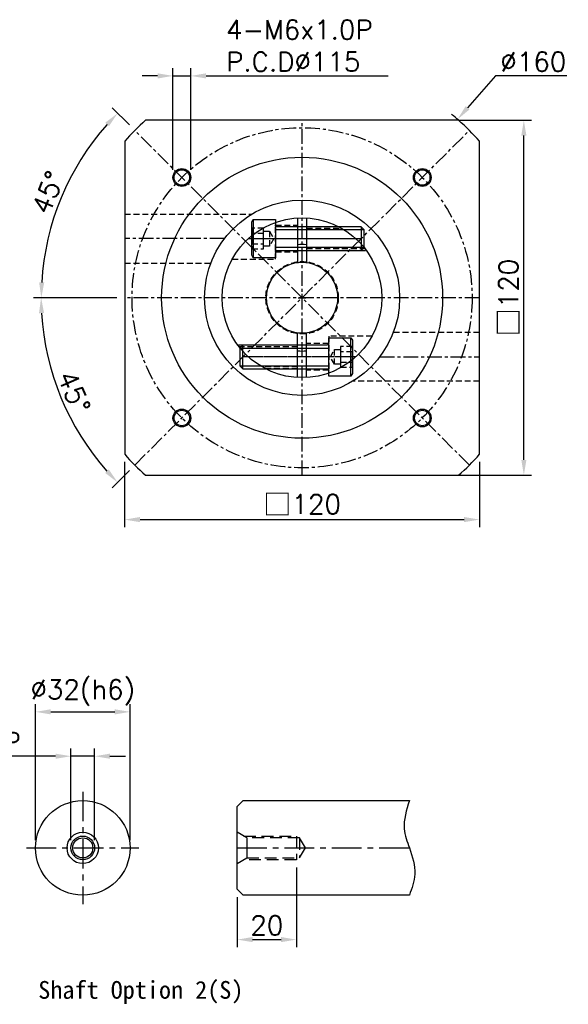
# Model space of a CAD drawing. Header units: millimetres. Extents: x -222 to 775, y -19 to 533.
# Tile 2 of 2: x 272 to 457, y 182 to 515. Entities that reach past the tile are written whole.
import ezdxf

# ---------------------------------------------------------------- set-up
doc = ezdxf.new("R2010")
doc.units = ezdxf.units.MM
doc.header["$LTSCALE"] = 4
doc.linetypes.add('CENTER', pattern=[2, 1.25, -0.25, 0.25, -0.25])
doc.linetypes.add('DASHED', pattern=[0.75, 0.5, -0.25])
for name, color, linetype in [('MF120H-511', 7, 'Continuous'), ('MF120X1-012', 7, 'Continuous'), ('圖框', 7, 'Continuous')]:
    doc.layers.add(name, color=color, linetype=linetype)
doc.styles.get("Standard").update_dxf_attribs({"font": 'romans.shx'})
doc.dimstyles.new('R', dxfattribs={"dimscale": 2.6, "dimtxt": 2.5, "dimasz": 2, "dimexe": 1, "dimexo": 1, "dimgap": 0.6, "dimtad": 1, "dimtoh": 1, "dimdec": 4, "dimdsep": 46, "dimtxsty": 'Standard', "dimcen": 0.5, "dimdle": 1, "dimclrt": 7, "dimadec": 4, "dimazin": 2, "dimtfac": 1, "dimtdec": 4, "dimtofl": 0, "dimtmove": 0, "dimatfit": 3, "dimfxl": 0, "dimtolj": 1, "dimarcsym": 0})
doc.dimstyles.get("Standard").update_dxf_attribs({"dimscale": 2.6, "dimtxt": 2.5, "dimasz": 2, "dimexe": 1, "dimexo": 1, "dimgap": 0.6, "dimtad": 1, "dimdec": 4, "dimdsep": 46, "dimtxsty": 'Standard', "dimcen": 0.5, "dimdle": 1, "dimclrt": 7, "dimadec": 4, "dimazin": 2, "dimtfac": 1, "dimtdec": 4, "dimtofl": 0, "dimtmove": 0, "dimatfit": 3, "dimfxl": 0, "dimtolj": 1, "dimarcsym": 0})

# ---------------------------------------------------------------- blocks, each defined once
blk = doc.blocks.new('六角承窩頭螺栓M8X30L')
at = {"color": 0}
for p, q in [((-7.5, 6.5), (-7.5, -6.5)), ((29, 4), (29, -4)), ((30, 3), (0, 3)), ((30, -3), (0, -3))]:
    blk.add_line(p, q, dxfattribs=at)
at = {"color": 0, "linetype": 'CENTER'}
blk.add_line((-8, 0), (30, 0), dxfattribs=at)
at = {"color": 0}
blk.add_lwpolyline([(-7.5, -6.5), (-8, -5.63), (-8, 5.63), (-7.5, 6.5), (0, 6.5), (0, -6.5)], close=True, dxfattribs=at)
at = {"color": 0, "linetype": 'DASHED'}
for points in [[(-8, 3.5), (-8, -3.5), (-4, -3.5), (-4, 3.5)], [(-8, 1.75), (-8, -1.75), (-4, -1.75), (-4, 1.75)], [(-4, -2.5), (-4, 2.5), (-2, 2.5), (-2, -2.5)]]:
    blk.add_lwpolyline(points, close=True, dxfattribs=at)
at = {"color": 0}
blk.add_lwpolyline([(0, -4.6, -0.414214), (0.6, -4), (29, -4), (30, -3), (30, 3), (29, 4), (0.6, 4, -0.414214), (0, 4.6)], format="xyb", dxfattribs=at)
at = {"color": 0, "linetype": 'DASHED'}
blk.add_lwpolyline([(-2, 2.5), (-0.56, 0), (-2, -2.5)], dxfattribs=at)
blk = doc.blocks.new('ertergtetg')
at = {"color": 0, "linetype": 'DASHED'}
for p, q in [((1491.31, 147.3), (1498.81, 147.3)), ((1501.81, 146.8), (1512.68, 146.8)), ((1501.81, 146.2), (1513.78, 146.2)), ((1491.31, 138.3), (1498.81, 138.3)), ((1501.81, 139.4), (1521.61, 139.4)), ((1501.81, 138.8), (1522.06, 138.8)), ((1498.81, 106.8), (1478.56, 106.8)), ((1509.31, 107.3), (1501.81, 107.3)), ((1498.81, 106.2), (1479.02, 106.2)), ((1498.81, 99.4), (1486.84, 99.4)), ((1498.81, 98.8), (1487.94, 98.8)), ((1509.31, 98.3), (1501.81, 98.3))]:
    blk.add_line(p, q, dxfattribs=at)
at = {"color": 0}
for p, q in [((1498.81, 149.76), (1498.81, 134.71)), ((1501.81, 149.76), (1501.81, 134.71)), ((1498.81, 95.84), (1498.81, 110.9)), ((1501.81, 95.84), (1501.81, 110.9))]:
    blk.add_line(p, q, dxfattribs=at)
at = {"color": 0, "linetype": 'CENTER'}
for p, q in [((1482.17, 142.8), (1518.45, 142.8)), ((1518.45, 102.8), (1482.17, 102.8))]:
    blk.add_line(p, q, dxfattribs=at)
at = {"color": 0, "linetype": 'DASHED'}
for points in [[(1476.65, 135.8), (1491.31, 135.8), (1491.31, 148.26)], [(1523.98, 109.8), (1509.31, 109.8), (1509.31, 97.35)]]:
    blk.add_lwpolyline(points, dxfattribs=at)
at = {"color": 0}
for radius in [27, 12]:
    blk.add_circle((1500.31, 122.8), radius, dxfattribs=at)
at = {"color": 0, "linetype": 'DASHED'}
blk.add_circle((1500.31, 122.8), 12.25, dxfattribs=at)
at = {"color": 0}
for start, end in [(85.2198, 94.7802), (265.2198, 274.7802)]:
    blk.add_arc((1500.31, 122.8), 18, start, end, dxfattribs=at)
blk.add_blockref('六角承窩頭螺栓M8X30L', (1491.31, 142.8), dxfattribs=at)
at = {"color": 0, "rotation": 180}
blk.add_blockref('六角承窩頭螺栓M8X30L', (1509.31, 102.8), dxfattribs=at)
blk = doc.blocks.new('*D16')
at = {"layer": 'Defpoints', "color": 0, "ltscale": 2}
for p in [(423.96, 477.43), (307.39, 420.86), (427.39, 420.86), (282.14, 398.01), (310.82, 364.29)]:
    blk.add_point(p, dxfattribs=at)
at = {"layer": '圖框', "color": 0, "lineweight": -2, "ltscale": 2}
for p, q in [((304.79, 420.86), (276.53, 420.86)), ((308.99, 362.45), (303.14, 356.61))]:
    blk.add_line(p, q, dxfattribs=at)
blk.add_arc((367.39, 420.86), 88.26, 183.3761, 221.6239, dxfattribs=at)
at = {"layer": '圖框', "color": 0, "ltscale": 2}
for points in [[(278.42, 415.64), (280.15, 415.69), (279.13, 420.86)], [(302.04, 362.83), (300.78, 361.64), (304.98, 358.45)]]:
    blk.add_solid(points, dxfattribs=at)
at = {"layer": '圖框', "color": 7, "ltscale": 2, "insert": (290.29, 388.92), "char_height": 6.5, "attachment_point": 5, "rotation": 292.5}
blk.add_mtext('\\A1;45°', dxfattribs=at)
blk = doc.blocks.new('*D17')
at = {"layer": 'Defpoints', "color": 0, "ltscale": 2}
for p in [(310.82, 477.43), (291, 464.96), (307.39, 420.86), (427.39, 420.86), (423.96, 364.29)]:
    blk.add_point(p, dxfattribs=at)
at = {"layer": '圖框', "color": 0, "lineweight": -2, "ltscale": 2}
for p, q in [((308.99, 479.27), (303.18, 485.07)), ((304.79, 420.86), (276.59, 420.86))]:
    blk.add_line(p, q, dxfattribs=at)
blk.add_arc((367.39, 420.86), 88.21, 138.3783, 176.6217, dxfattribs=at)
at = {"layer": '圖框', "color": 0, "ltscale": 2}
for points in [[(300.82, 480.04), (302.09, 478.85), (305.02, 483.23)], [(280.21, 426.03), (278.47, 426.08), (279.19, 420.86)]]:
    blk.add_solid(points, dxfattribs=at)
at = {"layer": '圖框', "color": 7, "ltscale": 2, "insert": (281.46, 456.45), "char_height": 6.5, "attachment_point": 5, "rotation": 67.5}
blk.add_mtext('\\A1;45°', dxfattribs=at)
blk = doc.blocks.new('*D18')
at = {"layer": 'Defpoints', "color": 0, "ltscale": 2}
for p in [(419.95, 481.17), (314.83, 360.55)]:
    blk.add_point(p, dxfattribs=at)
at = {"layer": '圖框', "color": 0, "lineweight": -2, "ltscale": 2}
for p, q in [((432.75, 495.86), (423.37, 485.09)), ((456.91, 495.86), (432.75, 495.86)), ((366.09, 420.86), (368.69, 420.86)), ((367.39, 419.56), (367.39, 422.16))]:
    blk.add_line(p, q, dxfattribs=at)
blk.add_arc((367.39, 420.86), 80, 48.5904, 50.7899, dxfattribs=at)
at = {"layer": '圖框', "color": 0, "ltscale": 2}
blk.add_solid([(422.72, 485.66), (424.02, 484.52), (419.95, 481.17)], dxfattribs=at)
at = {"layer": '圖框', "color": 7, "ltscale": 2, "insert": (445.61, 500.67), "char_height": 6.5, "attachment_point": 5}
blk.add_mtext('\\A1;∅160', dxfattribs=at)
blk = doc.blocks.new('*D13')
at = {"layer": 'Defpoints', "color": 0, "ltscale": 2}
for p in [(329.73, 495.86), (323.73, 461.52), (329.73, 461.52)]:
    blk.add_point(p, dxfattribs=at)
at = {"layer": '圖框', "color": 0, "lineweight": -2, "ltscale": 2}
for p, q in [((323.73, 464.12), (323.73, 498.46)), ((329.73, 464.12), (329.73, 498.46)), ((318.53, 495.86), (313.33, 495.86)), ((323.73, 495.86), (329.73, 495.86)), ((334.93, 495.86), (396.49, 495.86))]:
    blk.add_line(p, q, dxfattribs=at)
at = {"layer": '圖框', "color": 0, "ltscale": 2}
for points in [[(318.53, 496.73), (318.53, 494.99), (323.73, 495.86)], [(334.93, 496.73), (334.93, 494.99), (329.73, 495.86)]]:
    blk.add_solid(points, dxfattribs=at)
at = {"layer": '圖框', "color": 7, "ltscale": 2, "insert": (341.69, 514.75), "char_height": 6.5, "attachment_point": 1}
blk.add_mtext('\\A1;4-M6x1.0P\\PP.C.D%%C115', dxfattribs=at)
blk = doc.blocks.new('*D42')
at = {"layer": 'Defpoints', "color": 0, "ltscale": 2}
for p in [(309.22, 280.86), (277.22, 234.86), (309.22, 234.86)]:
    blk.add_point(p, dxfattribs=at)
at = {"layer": '圖框', "color": 0, "lineweight": -2, "ltscale": 2}
for p, q in [((277.22, 237.46), (277.22, 283.46)), ((309.22, 237.46), (309.22, 283.46)), ((282.42, 280.86), (304.02, 280.86))]:
    blk.add_line(p, q, dxfattribs=at)
at = {"layer": '圖框', "color": 0, "ltscale": 2}
for points in [[(282.42, 281.73), (282.42, 279.99), (277.22, 280.86)], [(304.02, 281.73), (304.02, 279.99), (309.22, 280.86)]]:
    blk.add_solid(points, dxfattribs=at)
at = {"layer": '圖框', "color": 7, "ltscale": 2, "insert": (293.22, 287.37), "char_height": 6.5, "attachment_point": 5}
blk.add_mtext('\\A1;%%C32(h6)', dxfattribs=at)
blk = doc.blocks.new('*D43')
at = {"layer": 'Defpoints', "color": 0, "ltscale": 2}
for p in [(297.22, 265.86), (289.22, 234.86), (297.22, 234.86)]:
    blk.add_point(p, dxfattribs=at)
at = {"layer": '圖框', "color": 0, "lineweight": -2, "ltscale": 2}
for p, q in [((289.22, 237.46), (289.22, 268.46)), ((297.22, 237.46), (297.22, 268.46)), ((284.02, 265.86), (227.04, 265.86)), ((297.22, 265.86), (289.22, 265.86)), ((302.42, 265.86), (307.62, 265.86))]:
    blk.add_line(p, q, dxfattribs=at)
at = {"layer": '圖框', "color": 0, "ltscale": 2}
for points in [[(284.02, 266.73), (284.02, 264.99), (289.22, 265.86)], [(302.42, 266.73), (302.42, 264.99), (297.22, 265.86)]]:
    blk.add_solid(points, dxfattribs=at)
at = {"layer": '圖框', "color": 7, "ltscale": 2, "insert": (251.04, 270.67), "char_height": 6.5, "attachment_point": 5}
blk.add_mtext('\\A1;M8x1.25P', dxfattribs=at)
blk = doc.blocks.new('*D44')
at = {"layer": 'Defpoints', "color": 0, "ltscale": 2}
for p in [(365.47, 230.86), (345.47, 220.86), (365.47, 203.86)]:
    blk.add_point(p, dxfattribs=at)
at = {"layer": '圖框', "color": 0, "lineweight": -2, "ltscale": 2}
for p, q in [((365.47, 228.26), (365.47, 201.26)), ((345.47, 218.26), (345.47, 201.26)), ((350.67, 203.86), (360.27, 203.86))]:
    blk.add_line(p, q, dxfattribs=at)
at = {"layer": '圖框', "color": 0, "ltscale": 2}
for points in [[(350.67, 204.73), (350.67, 202.99), (345.47, 203.86)], [(360.27, 204.73), (360.27, 202.99), (365.47, 203.86)]]:
    blk.add_solid(points, dxfattribs=at)
at = {"layer": '圖框', "color": 7, "ltscale": 2, "insert": (355.47, 208.67), "char_height": 6.5, "attachment_point": 5}
blk.add_mtext('\\A1;20', dxfattribs=at)
blk = doc.blocks.new('*D46')
at = {"color": 0, "lineweight": -2}
for p, q in [((307.39, 365.34), (307.39, 343.26)), ((427.39, 365.34), (427.39, 343.26)), ((312.59, 345.86), (422.19, 345.86))]:
    blk.add_line(p, q, dxfattribs=at)
at = {"color": 0}
for points in [[(312.59, 346.73), (312.59, 344.99), (307.39, 345.86)], [(422.19, 346.73), (422.19, 344.99), (427.39, 345.86)]]:
    blk.add_solid(points, dxfattribs=at)
at = {"layer": 'Defpoints', "color": 0}
for p in [(307.39, 367.94), (427.39, 367.94), (427.39, 345.86)]:
    blk.add_point(p, dxfattribs=at)
at = {"color": 7, "insert": (367.39, 350.94), "char_height": 6.5, "attachment_point": 5}
blk.add_mtext('\\A1;{\\fPMingLiU|b0|i0|c136|p18;\\H1.083x;\\C0;□}120', dxfattribs=at)
blk = doc.blocks.new('*D52')
at = {"color": 0, "lineweight": -2}
for p, q in [((420.31, 480.86), (444.99, 480.86)), ((442.39, 366.06), (442.39, 475.66)), ((420.31, 360.86), (444.99, 360.86))]:
    blk.add_line(p, q, dxfattribs=at)
at = {"color": 0}
for points in [[(441.53, 475.66), (443.26, 475.66), (442.39, 480.86)], [(441.53, 366.06), (443.26, 366.06), (442.39, 360.86)]]:
    blk.add_solid(points, dxfattribs=at)
at = {"layer": 'Defpoints', "color": 0}
for p in [(417.71, 480.86), (442.39, 480.86), (417.71, 360.86)]:
    blk.add_point(p, dxfattribs=at)
at = {"color": 7, "insert": (437.31, 420.86), "char_height": 6.5, "attachment_point": 5, "rotation": 90}
blk.add_mtext('\\A1;{\\fPMingLiU|b0|i0|c136|p18;\\H1.083x;\\C0;□}120', dxfattribs=at)

msp = doc.modelspace()

# ---------------------------------------------------------------- linework, layer by layer
at = {"color": 0, "linetype": 'CENTER'}
for p, q in [((367.39226, 360.85867), (367.39226, 480.85867)), ((423.9608, 364.29013), (310.82371, 477.42721)), ((310.82371, 364.29013), (423.9608, 477.42721)), ((341.14345, 440.85867), (307.39226, 440.85867)), ((427.39226, 420.85867), (307.39226, 420.85867)), ((393.64107, 400.85867), (427.39226, 400.85867))]:
    msp.add_line(p, q, dxfattribs=at)
at = {"color": 0, "linetype": 'DASHED'}
for p, q in [((307.39226, 449.10867), (350.33537, 449.10867)), ((307.39226, 432.60867), (336.55498, 432.60867)), ((427.39226, 409.10867), (398.22953, 409.10867)), ((427.39226, 392.60867), (384.44915, 392.60867))]:
    msp.add_line(p, q, dxfattribs=at)
at = {"color": 0}
msp.add_lwpolyline([(420.30728, 360.85867, 0.031342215), (427.39226, 367.94364), (427.39226, 473.7737, 0.031342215), (420.30728, 480.85867), (314.47723, 480.85867, 0.031342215), (307.39226, 473.7737), (307.39226, 367.94364, 0.031342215), (314.47723, 360.85867)], format="xyb", close=True, dxfattribs=at)
for radius in [47.5, 33]:
    msp.add_circle((367.39226, 420.85867), radius, dxfattribs=at)
at = {"layer": 'MF120H-511', "color": 0, "linetype": 'CENTER'}
msp.add_circle((367.39226, 420.85867), 57.5, dxfattribs=at)
at = {"layer": 'MF120H-511', "color": 0}
for centre, radius in [((326.73362, 461.51731), 3), ((326.73362, 461.51731), 2.6), ((408.0509, 461.51731), 3), ((408.0509, 461.51731), 2.6), ((326.73362, 380.20003), 3), ((408.0509, 380.20003), 3), ((326.73362, 380.20003), 2.6), ((408.0509, 380.20003), 2.6)]:
    msp.add_circle(centre, radius, dxfattribs=at)
at = {"layer": 'MF120X1-012', "color": 0, "linetype": 'CENTER', "ltscale": 2}
for p, q in [((293.21808, 253.85867), (293.21808, 215.85867)), ((274.21808, 234.85867), (312.21808, 234.85867))]:
    msp.add_line(p, q, dxfattribs=at)
at = {"layer": 'MF120X1-012', "color": 0, "ltscale": 2}
for p, q in [((345.47071, 248.85867), (347.47071, 250.85867)), ((347.47071, 250.85867), (403.67071, 250.85867)), ((345.47071, 220.85867), (345.47071, 248.85867)), ((348.76161, 238.25867), (348.76161, 231.45867)), ((347.47071, 218.85867), (345.47071, 220.85867)), ((403.67071, 218.85867), (347.47071, 218.85867))]:
    msp.add_line(p, q, dxfattribs=at)
at = {"layer": 'MF120X1-012', "color": 0, "linetype": 'DASHED', "ltscale": 2}
msp.add_line((366.55968, 238.25867), (366.55968, 231.45867), dxfattribs=at)
for points in [[(345.47071, 229.55867), (348.76161, 231.45867), (366.55968, 231.45867), (368.52267, 234.85867), (366.55968, 238.25867), (348.76161, 238.25867), (345.47071, 240.15867)], [(347.72238, 238.85867), (365.47071, 238.85867), (365.47071, 230.85867), (347.72238, 230.85867)]]:
    msp.add_lwpolyline(points, dxfattribs=at)
at = {"layer": 'MF120X1-012', "color": 0, "ltscale": 2}
for radius in [16, 5.3, 4, 3.4]:
    msp.add_circle((293.21808, 234.85867), radius, dxfattribs=at)
at = {"layer": '圖框', "color": 0, "linetype": 'CENTER', "ltscale": 2}
msp.add_line((345.47071, 234.85867), (405.44314, 234.85867), dxfattribs=at)
at = {"layer": '圖框', "color": 0, "ltscale": 2}
msp.add_spline([(403.67071, 250.85867), (401.94104, 241.29665), (403.67071, 234.85867), (405.51339, 225.96919), (403.67071, 218.85867)], degree=3, dxfattribs=at)

# ---------------------------------------------------------------- block references
at = {"color": 0}
msp.add_blockref('ertergtetg', (-1132.91912, 298.05617), dxfattribs=at)

# ---------------------------------------------------------------- texts
at = {"color": 0, "insert": (278.17275, 189.85867), "char_height": 6, "width": 83.0958466, "attachment_point": 1}
msp.add_mtext('{\\fDFKai-SB|b1|i0|c0|p65;Shaft Option 2(S)}', dxfattribs=at)

# ---------------------------------------------------------------- dimensions: what is measured, and where the dimension line sits
at = {"color": 0}
dim = msp.add_linear_dim(base=(442.39226, 480.85867), p1=(417.70728, 360.85867), p2=(417.70728, 480.85867), angle=90, text='{\\fPMingLiU|b0|i0|c136|p18;\\H1.083x;\\C0;□}<>', dimstyle='Standard', dxfattribs=at)
dim.commit()
dim.dimension.update_dxf_attribs({"geometry": '*D52', "text_midpoint": (442.39226, 420.85867), "dimtype": 160})
dim = msp.add_linear_dim(base=(427.39226, 345.85867), p1=(307.39226, 367.94364), p2=(427.39226, 367.94364), text='{\\fPMingLiU|b0|i0|c136|p18;\\H1.083x;\\C0;□}<>', dimstyle='Standard', dxfattribs=at)
dim.commit()
dim.dimension.update_dxf_attribs({"geometry": '*D46', "text_midpoint": (367.39226, 345.85867), "dimtype": 160})
at = {"layer": '圖框', "color": 0, "ltscale": 2}
dim = msp.add_linear_dim(base=(329.73362, 495.85867), p1=(323.73362, 461.51731), p2=(329.73362, 461.51731), text='4-M<>x1.0P\\PP.C.D%%C115', dimstyle='Standard', override={"dimtofl": 1}, dxfattribs=at)
dim.commit()
dim.dimension.update_dxf_attribs({"geometry": '*D13', "text_midpoint": (368.31266, 506.08534)})
dim = msp.add_diameter_dim_2p(p1=(314.83146, 360.54812), p2=(419.95306, 481.16922), dimstyle='R', dxfattribs=at)
dim.commit()
dim.dimension.update_dxf_attribs({"geometry": '*D18', "text_midpoint": (445.61257, 495.85867), "dimtype": 163})
for base, line1, line2, picture, middle in [((291.00448, 464.96117), ((427.39226, 420.85867), (307.39226, 420.85867)), ((423.9608, 364.29013), (310.82371, 477.42721)), '*D17', (281.4576, 456.45397)), ((282.13728, 398.01467), ((310.82371, 364.29013), (423.9608, 477.42721)), ((427.39226, 420.85867), (307.39226, 420.85867)), '*D16', (290.29225, 388.9228))]:
    dim = msp.add_angular_dim_2l(base=base, line1=line1, line2=line2, dimstyle='Standard', dxfattribs=at)
    dim.commit()
    dim.dimension.update_dxf_attribs({"geometry": picture, "text_midpoint": middle})
dim = msp.add_linear_dim(base=(309.21808, 280.85867), p1=(277.21808, 234.85867), p2=(309.21808, 234.85867), text='%%C<>(h6)', dimstyle='Standard', dxfattribs=at)
dim.commit()
dim.dimension.update_dxf_attribs({"geometry": '*D42', "text_midpoint": (293.21808, 280.85867), "dimtype": 160})
dim = msp.add_linear_dim(base=(297.21808, 265.85867), p1=(289.21808, 234.85867), p2=(297.21808, 234.85867), text='M<>x1.25P', dimstyle='Standard', override={"dimtofl": 1}, dxfattribs=at)
dim.commit()
dim.dimension.update_dxf_attribs({"geometry": '*D43', "text_midpoint": (251.03879, 265.85867), "dimtype": 160})
dim = msp.add_linear_dim(base=(365.47071, 203.85867), p1=(345.47071, 220.85867), p2=(365.47071, 230.85867), dimstyle='Standard', dxfattribs=at)
dim.commit()
dim.dimension.update_dxf_attribs({"geometry": '*D44', "text_midpoint": (355.47071, 203.85867), "dimtype": 160})

doc.saveas('drawing.dxf')
